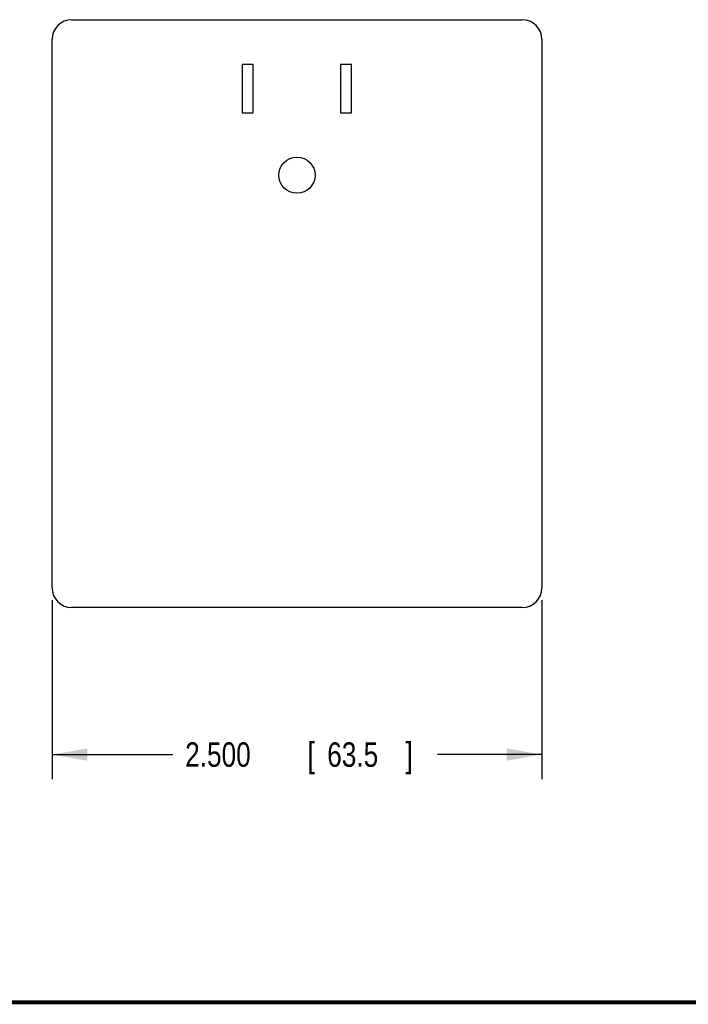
# Model space of a CAD drawing. Header units: inches. Extents: x 0.2 to 16.8, y 0.1 to 10.8.
# Tile 2 of 10: x 8 to 11.4, y 0.2 to 5.3. Entities that reach past the tile are written whole.
import ezdxf

# ---------------------------------------------------------------- set-up
doc = ezdxf.new("R2010")
doc.units = ezdxf.units.IN
doc.header["$LTSCALE"] = 0.935
doc.header["$MEASUREMENT"] = 0
doc.layers.get('0').update_dxf_attribs({"linetype": 'CONTINUOUS'})
doc.layers.add('DIMENSIONS', color=7, linetype='CONTINUOUS')
doc.styles.get("Standard").update_dxf_attribs({"font": 'txt', "width": 0.8})
doc.dimstyles.new('DIMSTYLE_1', dxfattribs={"dimtxt": 0.125, "dimasz": 0.18, "dimexe": 0.18, "dimexo": 0.0625, "dimgap": 0.09, "dimtad": 0, "dimtih": 1, "dimtoh": 1, "dimdec": 3, "dimzin": 4, "dimdsep": 46, "dimtxsty": 'STANDARD', "dimblk": '_FILLED', "dimblk1": '_FILLED', "dimblk2": '_FILLED', "dimcen": 0.09, "dimadec": 0, "dimazin": 0, "dimtp": 0.01, "dimtm": 0.01, "dimtfac": 1, "dimtdec": 3, "dimtofl": 0, "dimtmove": 0, "dimatfit": 3, "dimldrblk": '_FILLED', "dimfxl": 1, "dimtolj": 1, "dimtzin": 4, "dimarcsym": 0})

# ---------------------------------------------------------------- blocks, each defined once
blk = doc.blocks.new('_FILLED')
at = {"color": 0, "linetype": 'BYBLOCK'}
blk.add_solid([(0, 0), (-1, 0.174), (-1, -0.174)], dxfattribs=at)
blk = doc.blocks.new('*D2')
at = {"layer": 'DIMENSIONS', "color": 2, "linetype": 'CONTINUOUS'}
for p, q in [((8.1265, 2.3106), (8.1265, 1.3981)), ((10.6265, 2.3106), (10.6265, 1.3981)), ((8.1265, 1.5231), (8.7434, 1.5231)), ((10.6265, 1.5231), (10.0934, 1.5231))]:
    blk.add_line(p, q, dxfattribs=at)
at = {"layer": 'DIMENSIONS', "color": 2, "linetype": 'CONTINUOUS', "xscale": 0.18, "yscale": 0.18, "zscale": 0.18, "rotation": 180}
blk.add_blockref('_FILLED', (8.1265, 1.5231), dxfattribs=at)
at = {"layer": 'DIMENSIONS', "color": 2, "linetype": 'CONTINUOUS', "xscale": 0.18, "yscale": 0.18, "zscale": 0.18}
blk.add_blockref('_FILLED', (10.6265, 1.5231), dxfattribs=at)
at = {"layer": 'DIMENSIONS', "color": 2, "linetype": 'CONTINUOUS', "width": 0.8}
for s, p in [('2.500', (8.8059, 1.4606)), ('[', (9.4309, 1.4606)), ('63.5', (9.5309, 1.4606)), (']', (9.9309, 1.4606))]:
    blk.add_text(s, height=0.125, dxfattribs=at).set_placement(p)

msp = doc.modelspace()

# ---------------------------------------------------------------- linework, layer by layer
at = {"color": 7, "linetype": 'CONTINUOUS'}
for p, q in [((8.2265, 5.2731), (10.5265, 5.2731)), ((8.1265, 2.3731), (8.1265, 5.1731)), ((10.6265, 5.1731), (10.6265, 2.3731)), ((9.0975, 5.0441), (9.0975, 4.7981)), ((9.1535, 5.0441), (9.0975, 5.0441)), ((9.1535, 4.7981), (9.1535, 5.0441)), ((9.5995, 5.0441), (9.5995, 4.7981)), ((9.6555, 5.0441), (9.5995, 5.0441)), ((9.6555, 4.7981), (9.6555, 5.0441)), ((9.0975, 4.7981), (9.1535, 4.7981)), ((9.5995, 4.7981), (9.6555, 4.7981)), ((10.5265, 2.2731), (8.2265, 2.2731))]:
    msp.add_line(p, q, dxfattribs=at)
at = {"color": 7, "linetype": 'CONTINUOUS', "const_width": 0.02}
msp.add_lwpolyline([(0.25, 0.2586), (16.75, 0.2586)], dxfattribs=at)
at = {"color": 7, "linetype": 'CONTINUOUS'}
msp.add_circle((9.3765, 4.4796), 0.0925, dxfattribs=at)
for centre, start, end in [((8.2265, 5.1731), 90, 180), ((10.5265, 5.1731), 0, 90), ((8.2265, 2.3731), 180, 270), ((10.5265, 2.3731), 270, 360)]:
    msp.add_arc(centre, 0.1, start, end, dxfattribs=at)

# ---------------------------------------------------------------- dimensions: what is measured, and where the dimension line sits
at = {"layer": 'DIMENSIONS', "color": 2, "linetype": 'CONTINUOUS'}
dim = msp.add_linear_dim(base=(10.6265, 1.5231), p1=(8.1265, 2.3106), p2=(10.6265, 2.3106), dimstyle='DIMSTYLE_1', dxfattribs=at)
dim.commit()
dim.dimension.update_dxf_attribs({"geometry": '*D2', "text_midpoint": (9.4184, 1.5231), "dimtype": 160})

doc.saveas('drawing.dxf')
